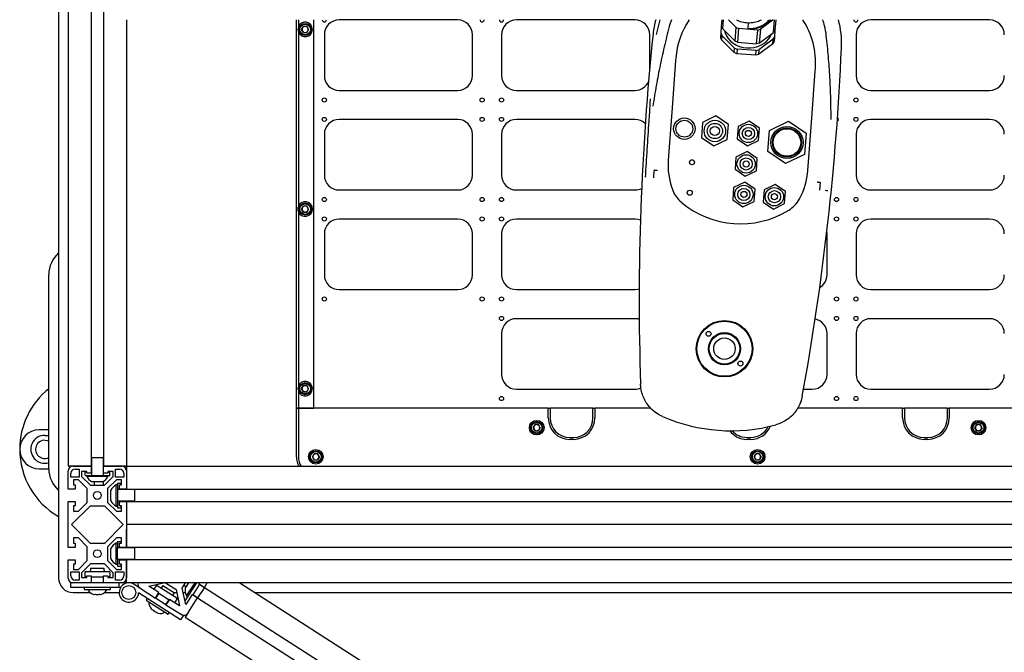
# Model space of a CAD drawing. Header units: inches. Extents: x -3.8 to 34.7, y -14 to 34.9.
# Tile 2 of 4: x -3.8 to 21.6, y 2.7 to 19. Entities that reach past the tile are written whole.
import ezdxf

# ---------------------------------------------------------------- set-up
doc = ezdxf.new("R2010")
doc.units = ezdxf.units.IN
doc.header["$MEASUREMENT"] = 0

msp = doc.modelspace()

# ---------------------------------------------------------------- linework, layer by layer
at = {"color": 7, "linetype": 'Continuous', "lineweight": 25}
for p, q in [((-2.783, 33.874), (-2.783, 4.624)), ((-2.533, 32.499), (-2.533, 7.499)), ((-1.943, 32.499), (-1.943, 7.499)), ((-1.623, 32.499), (-1.623, 7.499)), ((-1.033, 18.999), (-1.033, 7.499)), ((3.342, 8.998), (3.342, 18.999)), ((3.392, 18.999), (3.392, 18.815)), ((3.477, 18.748), (3.522, 18.826)), ((3.612, 18.826), (3.522, 18.826)), ((3.657, 18.748), (3.612, 18.826)), ((3.792, 8.998), (3.792, 18.999)), ((7.495, 18.993), (4.441, 18.993)), ((12.06, 18.993), (9.005, 18.993)), ((12.616, 18.617), (12.706, 18.999)), ((14.275, 18.654), (14.288, 18.831)), ((14.288, 18.831), (14.301, 18.999)), ((14.312, 18.771), (14.288, 18.831)), ((14.329, 18.999), (14.312, 18.771)), ((14.312, 18.771), (14.636, 18.445)), ((14.663, 18.798), (14.463, 18.999)), ((14.636, 18.445), (14.663, 18.798)), ((14.663, 18.798), (14.728, 18.769)), ((14.728, 18.769), (14.702, 18.416)), ((15.219, 18.733), (14.728, 18.769)), ((14.975, 18.768), (14.986, 18.925)), ((15.62, 18.999), (15.287, 18.752)), ((15.63, 18.673), (15.655, 18.999)), ((15.683, 18.999), (15.663, 18.729)), ((21.189, 18.993), (18.134, 18.993)), ((3.392, 18.681), (3.392, 14.19)), ((3.522, 18.67), (3.477, 18.748)), ((3.522, 18.67), (3.612, 18.67)), ((3.657, 18.748), (3.612, 18.67)), ((4.061, 18.613), (4.061, 17.559)), ((7.875, 17.559), (7.875, 18.613)), ((8.625, 18.613), (8.625, 17.559)), ((12.44, 17.754), (12.44, 18.613)), ((14.267, 18.537), (14.275, 18.654)), ((14.29, 18.476), (14.267, 18.537)), ((14.275, 18.654), (14.299, 18.594)), ((14.299, 18.594), (14.29, 18.476)), ((14.623, 18.268), (14.299, 18.594)), ((15.192, 18.379), (15.219, 18.733)), ((15.219, 18.733), (15.287, 18.752)), ((15.287, 18.752), (15.261, 18.398)), ((15.261, 18.398), (15.63, 18.673)), ((15.617, 18.496), (15.649, 18.552)), ((15.663, 18.729), (15.63, 18.673)), ((15.649, 18.552), (15.641, 18.435)), ((15.663, 18.729), (15.649, 18.552)), ((17.754, 18.613), (17.754, 17.559)), ((14.615, 18.15), (14.29, 18.476)), ((14.615, 18.15), (14.623, 18.268)), ((14.623, 18.268), (14.689, 18.239)), ((14.702, 18.416), (14.636, 18.445)), ((14.702, 18.416), (15.192, 18.379)), ((15.261, 18.398), (15.192, 18.379)), ((15.609, 18.379), (15.239, 18.104)), ((15.617, 18.496), (15.248, 18.222)), ((15.609, 18.379), (15.617, 18.496)), ((15.641, 18.435), (15.609, 18.379)), ((13.111, 18.015), (13.106, 17.95)), ((14.68, 18.121), (14.615, 18.15)), ((14.689, 18.239), (14.68, 18.121)), ((15.171, 18.085), (14.68, 18.121)), ((15.179, 18.203), (14.689, 18.239)), ((15.171, 18.085), (15.179, 18.203)), ((15.239, 18.104), (15.171, 18.085)), ((15.179, 18.203), (15.248, 18.222)), ((15.248, 18.222), (15.239, 18.104)), ((13.106, 17.95), (13.016, 16.733)), ((16.702, 17.683), (16.707, 17.749)), ((16.612, 16.466), (16.702, 17.683)), ((4.441, 17.179), (7.495, 17.179)), ((9.005, 17.179), (12.06, 17.179)), ((18.134, 17.179), (21.189, 17.179)), ((13.016, 16.733), (12.916, 15.385)), ((14.145, 16.519), (13.797, 16.351)), ((14.464, 16.301), (14.145, 16.519)), ((7.495, 16.429), (4.441, 16.429)), ((12.06, 16.429), (9.005, 16.429)), ((13.797, 16.351), (13.768, 15.965)), ((14.436, 15.916), (14.464, 16.301)), ((14.717, 16.248), (14.693, 15.931)), ((15.003, 16.387), (14.717, 16.248)), ((15.266, 16.208), (15.003, 16.387)), ((15.522, 16.145), (16.014, 16.382)), ((16.014, 16.382), (16.465, 16.075)), ((16.512, 15.119), (16.612, 16.466)), ((21.189, 16.429), (18.134, 16.429)), ((4.061, 16.049), (4.061, 14.994)), ((7.875, 14.994), (7.875, 16.049)), ((8.625, 16.049), (8.625, 14.994)), ((15.243, 15.89), (15.266, 16.208)), ((15.482, 15.601), (15.522, 16.145)), ((16.465, 16.075), (16.424, 15.531)), ((17.754, 16.049), (17.754, 14.994)), ((13.768, 15.965), (14.088, 15.748)), ((14.088, 15.748), (14.436, 15.916)), ((14.693, 15.931), (14.956, 15.752)), ((14.956, 15.752), (15.243, 15.89)), ((14.945, 15.601), (14.659, 15.463)), ((15.208, 15.422), (14.945, 15.601)), ((15.933, 15.294), (15.482, 15.601)), ((16.424, 15.531), (15.933, 15.294)), ((14.659, 15.463), (14.635, 15.146)), ((15.185, 15.105), (15.208, 15.422)), ((12.542, 14.926), (12.557, 15.119)), ((14.635, 15.146), (14.898, 14.967)), ((14.898, 14.967), (15.185, 15.105)), ((12.33, 14.949), (12.33, 14.941)), ((12.33, 14.949), (12.33, 14.949)), ((14.887, 14.816), (14.6, 14.678)), ((15.15, 14.637), (14.887, 14.816)), ((15.672, 14.758), (15.386, 14.62)), ((15.935, 14.579), (15.672, 14.758)), ((16.828, 14.805), (16.814, 14.609)), ((4.441, 14.614), (7.495, 14.614)), ((9.005, 14.614), (12.06, 14.614)), ((14.6, 14.678), (14.577, 14.361)), ((15.127, 14.32), (15.15, 14.637)), ((15.386, 14.62), (15.362, 14.302)), ((15.912, 14.262), (15.935, 14.579)), ((18.134, 14.614), (21.189, 14.614)), ((3.477, 14.123), (3.522, 14.201)), ((3.612, 14.201), (3.522, 14.201)), ((3.657, 14.123), (3.612, 14.201)), ((14.577, 14.361), (14.84, 14.181)), ((14.84, 14.181), (15.127, 14.32)), ((15.362, 14.302), (15.625, 14.123)), ((15.625, 14.123), (15.912, 14.262)), ((3.392, 14.056), (3.392, 9.565)), ((3.522, 14.045), (3.477, 14.123)), ((3.522, 14.045), (3.612, 14.045)), ((3.657, 14.123), (3.612, 14.045)), ((7.495, 13.864), (4.441, 13.864)), ((12.06, 13.864), (9.005, 13.864)), ((21.189, 13.864), (18.134, 13.864)), ((4.061, 13.484), (4.061, 12.43)), ((7.875, 12.43), (7.875, 13.484)), ((8.625, 13.484), (8.625, 12.43)), ((17.004, 13.484), (17, 13.542)), ((17.004, 12.43), (17.004, 13.484)), ((17.754, 13.484), (17.754, 12.43)), ((-3.033, 7.436), (-3.033, 12.436)), ((4.441, 12.05), (7.495, 12.05)), ((9.005, 12.05), (12.06, 12.05)), ((18.134, 12.05), (21.189, 12.05)), ((12.06, 11.3), (9.005, 11.3)), ((21.189, 11.3), (18.134, 11.3)), ((8.625, 10.92), (8.625, 9.865)), ((17.004, 9.865), (17.004, 10.92)), ((17.754, 10.92), (17.754, 9.865)), ((3.392, 9.431), (3.392, 8.998)), ((3.477, 9.498), (3.522, 9.576)), ((3.522, 9.42), (3.477, 9.498)), ((3.612, 9.576), (3.522, 9.576)), ((3.522, 9.42), (3.612, 9.42)), ((3.657, 9.498), (3.612, 9.576)), ((3.657, 9.498), (3.612, 9.42)), ((9.005, 9.485), (12.06, 9.485)), ((16.4, 9.485), (16.624, 9.485)), ((18.134, 9.485), (21.189, 9.485)), ((3.392, 8.998), (3.342, 8.998)), ((3.342, 8.998), (3.342, 8.993)), ((3.342, 7.743), (3.342, 8.993)), ((3.342, 8.993), (3.392, 8.993)), ((3.392, 8.998), (3.792, 8.998)), ((3.392, 8.993), (3.392, 7.743)), ((9.826, 8.993), (3.392, 8.993)), ((9.826, 8.743), (9.826, 8.993)), ((9.826, 8.993), (9.876, 8.993)), ((9.876, 8.993), (9.876, 8.743)), ((10.978, 8.993), (9.876, 8.993)), ((10.978, 8.743), (10.978, 8.993)), ((10.978, 8.993), (11.028, 8.993)), ((11.028, 8.993), (11.028, 8.743)), ((12.468, 8.993), (11.028, 8.993)), ((18.951, 8.993), (16.248, 8.993)), ((18.951, 8.743), (18.951, 8.993)), ((18.951, 8.993), (19.001, 8.993)), ((19.001, 8.993), (19.001, 8.743)), ((20.103, 8.993), (19.001, 8.993)), ((20.103, 8.743), (20.103, 8.993)), ((20.103, 8.993), (20.153, 8.993)), ((20.153, 8.993), (20.153, 8.743)), ((27.042, 8.993), (20.153, 8.993)), ((-3.033, 8.436), (-3.283, 8.436)), ((9.439, 8.493), (9.484, 8.571)), ((9.484, 8.415), (9.439, 8.493)), ((9.574, 8.571), (9.484, 8.571)), ((9.484, 8.415), (9.574, 8.415)), ((9.62, 8.493), (9.574, 8.571)), ((9.62, 8.493), (9.574, 8.415)), ((20.814, 8.493), (20.859, 8.571)), ((20.859, 8.415), (20.814, 8.493)), ((20.949, 8.571), (20.859, 8.571)), ((20.859, 8.415), (20.949, 8.415)), ((20.995, 8.493), (20.949, 8.571)), ((20.995, 8.493), (20.949, 8.415)), ((10.376, 8.243), (10.478, 8.243)), ((10.478, 8.193), (10.376, 8.193)), ((14.939, 8.243), (15.041, 8.243)), ((15.041, 8.193), (14.939, 8.193)), ((19.501, 8.243), (19.603, 8.243)), ((19.603, 8.193), (19.501, 8.193)), ((-1.633, 7.715), (-1.933, 7.715)), ((-1.933, 7.715), (-1.933, 7.575)), ((-1.633, 7.715), (-1.633, 7.575)), ((3.752, 7.743), (3.797, 7.821)), ((3.797, 7.665), (3.752, 7.743)), ((3.887, 7.821), (3.797, 7.821)), ((3.797, 7.665), (3.887, 7.665)), ((3.932, 7.743), (3.887, 7.821)), ((3.932, 7.743), (3.887, 7.665)), ((15.127, 7.743), (15.172, 7.821)), ((15.172, 7.665), (15.127, 7.743)), ((15.262, 7.821), (15.172, 7.821)), ((15.172, 7.665), (15.262, 7.665)), ((15.307, 7.743), (15.262, 7.821)), ((15.307, 7.743), (15.262, 7.665)), ((-3.283, 7.436), (-3.033, 7.436)), ((-2.413, 7.499), (-2.533, 7.499)), ((-2.533, 6.909), (-2.533, 7.379)), ((-2.413, 7.499), (-1.943, 7.499)), ((-1.943, 7.499), (-2.408, 7.499)), ((-2.353, 7.429), (-2.251, 7.429)), ((-2.251, 7.429), (-2.251, 7.217)), ((-2.053, 7.366), (-2.188, 7.366)), ((-2.188, 7.366), (-2.188, 7.239)), ((-2.101, 7.265), (-2.101, 7.355)), ((-2.101, 7.355), (-2.053, 7.355)), ((-2.053, 7.32), (-2.053, 7.366)), ((-1.943, 7.499), (-1.943, 7.32)), ((-1.933, 7.499), (-1.943, 7.499)), ((-1.943, 7.355), (-1.933, 7.355)), ((-1.939, 7.499), (-1.939, 7.355)), ((-1.933, 7.575), (-1.933, 7.445)), ((-1.933, 7.445), (-1.933, 7.265)), ((-1.633, 7.575), (-1.633, 7.445)), ((-1.623, 7.499), (-1.633, 7.499)), ((-1.633, 7.445), (-1.633, 7.265)), ((-1.633, 7.355), (-1.623, 7.355)), ((-1.627, 7.355), (-1.627, 7.499)), ((-1.627, 7.454), (-1.623, 7.454)), ((-1.623, 7.32), (-1.623, 7.499)), ((-1.623, 7.499), (-1.153, 7.499)), ((-1.158, 7.499), (-1.623, 7.499)), ((-1.513, 7.366), (-1.513, 7.32)), ((-1.378, 7.366), (-1.513, 7.366)), ((-1.513, 7.355), (-1.466, 7.355)), ((-1.466, 7.265), (-1.466, 7.355)), ((-1.378, 7.239), (-1.378, 7.366)), ((-1.315, 7.217), (-1.315, 7.429)), ((-1.315, 7.429), (-1.213, 7.429)), ((-1.033, 7.499), (-1.153, 7.499)), ((-1.033, 7.499), (31.467, 7.499)), ((-1.033, 7.499), (-1.033, 7.379)), ((-1.033, 7.379), (-1.033, 6.909)), ((-2.463, 7.217), (-2.463, 7.319)), ((-2.251, 7.217), (-2.463, 7.217)), ((-2.273, 7.154), (-2.4, 7.154)), ((-2.4, 7.154), (-2.4, 7.019)), ((-2.048, 6.929), (-2.273, 7.154)), ((-2.188, 7.239), (-1.963, 7.014)), ((-2.101, 7.265), (-1.933, 7.265)), ((-2.057, 7.265), (-2.057, 7.234)), ((-1.51, 7.234), (-2.057, 7.234)), ((-1.943, 7.32), (-2.053, 7.32)), ((-1.933, 7.265), (-1.633, 7.265)), ((-1.646, 7.099), (-1.92, 7.099)), ((-1.859, 7.014), (-1.859, 7.099)), ((-1.633, 7.265), (-1.466, 7.265)), ((-1.513, 7.32), (-1.623, 7.32)), ((-1.623, 7.014), (-1.623, 7.112)), ((-1.603, 7.014), (-1.378, 7.239)), ((-1.293, 7.154), (-1.518, 6.929)), ((-1.51, 7.234), (-1.51, 7.265)), ((-1.103, 7.217), (-1.315, 7.217)), ((-1.166, 7.154), (-1.293, 7.154)), ((-1.166, 7.019), (-1.166, 7.154)), ((-1.103, 7.319), (-1.103, 7.217)), ((-2.354, 6.909), (-2.533, 6.909)), ((-2.4, 7.019), (-2.354, 7.019)), ((-2.354, 7.019), (-2.354, 6.909)), ((-2.048, 6.569), (-2.048, 6.929)), ((-1.963, 7.014), (-1.603, 7.014)), ((-1.518, 6.929), (-1.518, 6.569)), ((-1.433, 6.612), (-1.433, 6.886)), ((-1.267, 7.022), (-1.298, 7.022)), ((-1.298, 6.475), (-1.298, 7.022)), ((-1.267, 7.066), (-1.267, 6.899)), ((-1.267, 7.066), (-1.177, 7.066)), ((-1.267, 6.899), (-1.267, 6.599)), ((-1.087, 6.899), (-1.267, 6.899)), ((-1.212, 6.909), (-1.212, 7.019)), ((-1.212, 7.019), (-1.166, 7.019)), ((-1.033, 6.909), (-1.212, 6.909)), ((-1.177, 7.066), (-1.177, 7.019)), ((-1.177, 6.909), (-1.177, 6.899)), ((-1.033, 6.905), (-1.177, 6.905)), ((-0.957, 6.899), (-1.087, 6.899)), ((-1.033, 6.909), (31.467, 6.909)), ((-1.033, 6.909), (-1.033, 6.899)), ((-0.817, 6.899), (-0.957, 6.899)), ((-0.817, 6.599), (-0.817, 6.899)), ((-1.087, 6.599), (-1.267, 6.599)), ((-1.267, 6.599), (-1.267, 6.431)), ((-1.177, 6.599), (-1.177, 6.589)), ((-1.177, 6.593), (-1.033, 6.593)), ((-0.957, 6.599), (-1.087, 6.599)), ((-1.033, 6.599), (-1.033, 6.589)), ((-0.817, 6.599), (-0.957, 6.599)), ((-2.533, 5.409), (-2.533, 6.589)), ((-2.533, 6.589), (-2.354, 6.589)), ((-2.448, 5.999), (-1.963, 6.484)), ((-2.354, 6.479), (-2.4, 6.479)), ((-2.4, 6.479), (-2.4, 6.344)), ((-2.4, 6.344), (-2.273, 6.344)), ((-2.354, 6.589), (-2.354, 6.479)), ((-2.273, 6.344), (-2.048, 6.569)), ((-1.963, 6.484), (-1.603, 6.484)), ((-1.603, 6.484), (-1.118, 5.999)), ((-1.518, 6.569), (-1.293, 6.344)), ((-1.298, 6.475), (-1.267, 6.475)), ((-1.293, 6.344), (-1.166, 6.344)), ((-1.267, 6.431), (-1.177, 6.431)), ((-1.212, 6.479), (-1.212, 6.589)), ((-1.212, 6.589), (-1.033, 6.589)), ((-1.166, 6.479), (-1.212, 6.479)), ((-1.177, 6.479), (-1.177, 6.431)), ((-1.166, 6.344), (-1.166, 6.479)), ((-1.033, 6.589), (-1.033, 5.409)), ((-1.033, 6.589), (31.467, 6.589)), ((-1.963, 5.514), (-2.448, 5.999)), ((-1.118, 5.999), (-1.603, 5.514)), ((31.467, 5.999), (-1.033, 5.999)), ((-1.033, 5.409), (-1.033, 5.874)), ((-2.273, 5.654), (-2.4, 5.654)), ((-2.4, 5.654), (-2.4, 5.519)), ((-2.048, 5.429), (-2.273, 5.654)), ((-1.293, 5.654), (-1.518, 5.429)), ((-1.166, 5.654), (-1.293, 5.654)), ((-1.166, 5.519), (-1.166, 5.654)), ((-2.354, 5.409), (-2.533, 5.409)), ((-2.4, 5.519), (-2.354, 5.519)), ((-2.354, 5.519), (-2.354, 5.409)), ((-2.048, 5.069), (-2.048, 5.429)), ((-1.603, 5.514), (-1.963, 5.514)), ((-1.518, 5.429), (-1.518, 5.069)), ((-1.433, 5.249), (-1.433, 5.386)), ((-1.267, 5.522), (-1.298, 5.522)), ((-1.298, 5.249), (-1.298, 5.522)), ((-1.267, 5.566), (-1.267, 5.399)), ((-1.267, 5.566), (-1.177, 5.566)), ((-1.267, 5.099), (-1.267, 5.399)), ((-1.087, 5.399), (-1.267, 5.399)), ((-1.212, 5.409), (-1.212, 5.519)), ((-1.212, 5.519), (-1.166, 5.519)), ((-1.033, 5.409), (-1.212, 5.409)), ((-1.177, 5.566), (-1.177, 5.519)), ((-1.177, 5.409), (-1.177, 5.399)), ((-1.033, 5.405), (-1.177, 5.405)), ((-0.957, 5.399), (-1.087, 5.399)), ((31.467, 5.409), (-1.033, 5.409)), ((-1.033, 5.399), (-1.033, 5.409)), ((-0.817, 5.399), (-0.957, 5.399)), ((-0.817, 5.099), (-0.817, 5.399)), ((-2.533, 4.619), (-2.533, 5.089)), ((-2.533, 5.089), (-2.354, 5.089)), ((-2.354, 5.089), (-2.354, 4.979)), ((-1.433, 5.112), (-1.433, 5.249)), ((-1.298, 4.975), (-1.298, 5.249)), ((-1.087, 5.099), (-1.267, 5.099)), ((-1.267, 5.099), (-1.267, 4.931)), ((-1.212, 4.979), (-1.212, 5.089)), ((-1.212, 5.089), (-1.033, 5.089)), ((-1.177, 5.099), (-1.177, 5.089)), ((-1.177, 5.093), (-1.033, 5.093)), ((-0.957, 5.099), (-1.087, 5.099)), ((-1.033, 5.089), (-1.033, 5.099)), ((-1.033, 5.089), (-1.033, 4.619)), ((31.467, 5.089), (-1.033, 5.089)), ((-1.033, 4.624), (-1.033, 5.089)), ((-0.817, 5.099), (-0.957, 5.099)), ((-2.354, 4.979), (-2.4, 4.979)), ((-2.4, 4.979), (-2.4, 4.844)), ((-2.4, 4.844), (-2.273, 4.844)), ((-2.273, 4.844), (-2.048, 5.069)), ((-1.963, 4.984), (-2.188, 4.759)), ((-1.603, 4.984), (-1.963, 4.984)), ((-1.96, 4.874), (-1.96, 4.814)), ((-1.96, 4.874), (-1.606, 4.874)), ((-1.606, 4.814), (-1.606, 4.874)), ((-1.378, 4.759), (-1.603, 4.984)), ((-1.518, 5.069), (-1.293, 4.844)), ((-1.298, 4.975), (-1.267, 4.975)), ((-1.293, 4.844), (-1.166, 4.844)), ((-1.267, 4.931), (-1.177, 4.931)), ((-1.166, 4.979), (-1.212, 4.979)), ((-1.177, 4.979), (-1.177, 4.931)), ((-1.166, 4.844), (-1.166, 4.979)), ((-2.463, 4.781), (-2.251, 4.781)), ((-2.463, 4.679), (-2.463, 4.781)), ((-2.251, 4.569), (-2.353, 4.569)), ((-2.251, 4.781), (-2.251, 4.569)), ((-2.188, 4.759), (-2.188, 4.632)), ((-2.188, 4.632), (-2.053, 4.632)), ((-2.102, 4.774), (-2.102, 4.651)), ((-2.102, 4.651), (-2.053, 4.651)), ((-2.082, 4.794), (-1.484, 4.794)), ((-2.053, 4.632), (-2.053, 4.678)), ((-2.053, 4.678), (-1.943, 4.678)), ((-1.943, 4.678), (-1.943, 4.499)), ((-1.939, 4.651), (-1.939, 4.499)), ((-1.939, 4.651), (-1.627, 4.651)), ((-1.627, 4.499), (-1.627, 4.651)), ((-1.623, 4.499), (-1.623, 4.678)), ((-1.623, 4.678), (-1.513, 4.678)), ((-1.513, 4.678), (-1.513, 4.632)), ((-1.513, 4.651), (-1.464, 4.651)), ((-1.513, 4.632), (-1.378, 4.632)), ((-1.464, 4.774), (-1.464, 4.651)), ((-1.378, 4.632), (-1.378, 4.759)), ((-1.315, 4.781), (-1.103, 4.781)), ((-1.315, 4.569), (-1.315, 4.781)), ((-1.213, 4.569), (-1.315, 4.569)), ((-1.103, 4.781), (-1.103, 4.679)), ((-1.033, 4.499), (-1.033, 4.619)), ((-2.413, 4.499), (-2.471, 4.499)), ((-2.471, 4.499), (-2.471, 4.374)), ((-1.221, 4.374), (-2.471, 4.374)), ((-1.943, 4.499), (-2.413, 4.499)), ((-2.121, 4.374), (-2.121, 4.324)), ((-2.121, 4.324), (-1.446, 4.324)), ((-1.623, 4.499), (-1.943, 4.499)), ((-1.153, 4.499), (-1.623, 4.499)), ((-1.446, 4.324), (-1.446, 4.374)), ((-1.221, 4.374), (-1.221, 4.499)), ((-1.187, 4.374), (-1.221, 4.374)), ((-1.033, 4.499), (-1.153, 4.499)), ((31.467, 4.499), (-1.033, 4.499)), ((-0.682, 4.361), (-0.836, 4.459)), ((-0.682, 4.361), (-0.286, 4.107)), ((-0.461, 4.414), (-0.073, 4.499)), ((-0.198, 4.245), (-0.461, 4.414)), ((-0.272, 4.424), (-0.332, 4.331)), ((-0.244, 4.43), (0.259, 4.108)), ((-0.098, 4.432), (-0.131, 4.381)), ((-0.098, 4.432), (0.2, 4.241)), ((-0.027, 4.499), (0.242, 4.326)), ((0.242, 4.326), (0.335, 3.903)), ((0.399, 4.36), (0.488, 4.499)), ((0.491, 3.938), (0.399, 4.36)), ((0.448, 4.437), (0.507, 4.399)), ((0.768, 4.499), (0.47, 4.034)), ((0.474, 4.348), (0.571, 4.499)), ((0.514, 4.16), (0.731, 4.499)), ((0.85, 4.46), (0.677, 4.19)), ((0.971, 4.382), (0.798, 4.112)), ((0.851, 4.499), (0.833, 4.47)), ((0.833, 4.47), (0.971, 4.382)), ((0.969, 4.379), (0.848, 4.456)), ((0.944, 4.395), (0.946, 4.398)), ((0.971, 4.382), (1.046, 4.499)), ((0.971, 4.382), (25.592, -11.409)), ((1.881, 4.499), (25.911, -10.913)), ((-2.408, 4.249), (-1.967, 4.249)), ((-1.6, 4.249), (-1.221, 4.249)), ((0.359, 3.544), (-0.721, 4.237)), ((-0.503, 4.098), (-0.53, 4.056)), ((-0.286, 4.107), (-0.198, 4.245)), ((-0.017, 3.934), (-0.286, 4.107)), ((-0.201, 4.233), (-0.283, 4.105)), ((-0.201, 4.233), (0.062, 4.064)), ((-0.02, 3.936), (0.062, 4.064)), ((0.071, 4.072), (-0.017, 3.934)), ((0.335, 3.903), (0.071, 4.072)), ((0.167, 4.19), (0.2, 4.241)), ((0.187, 4.249), (0.259, 4.249)), ((0.265, 4.08), (0.205, 3.987)), ((0.423, 4.249), (0.479, 4.249)), ((0.66, 4.201), (0.491, 3.938)), ((0.514, 4.16), (0.54, 4.143)), ((0.544, 3.717), (0.798, 4.112)), ((0.798, 4.112), (0.66, 4.201)), ((0.679, 4.193), (0.8, 4.116)), ((0.798, 4.112), (25.419, -11.679)), ((2.271, 4.249), (31.442, 4.249)), ((-0.53, 4.056), (0.038, 3.691)), ((-0.017, 3.934), (0.379, 3.681)), ((0.038, 3.691), (0.065, 3.733)), ((0.427, 3.65), (0.359, 3.544)), ((0.427, 3.65), (0.379, 3.681)), ((0.544, 3.717), (0.48, 3.616)), ((0.48, 3.616), (25.101, -12.175)), ((0.515, 3.671), (0.503, 3.678))]:
    msp.add_line(p, q, dxfattribs=at)
at = {"color": 7, "linetype": 'Continuous', "lineweight": 25, "flags": 128}
for points in [[(12.997, 18.999), (12.958, 18.887), (12.958, 18.887), (12.958, 18.887)], [(17.301, 18.989), (17.301, 18.993), (17.301, 18.999)], [(14.36, 18.722), (14.379, 18.66), (14.414, 18.584), (14.462, 18.513), (14.521, 18.449), (14.591, 18.393), (14.669, 18.346), (14.754, 18.31), (14.845, 18.285), (14.938, 18.272)], [(14.938, 18.272), (15.032, 18.271), (15.125, 18.282), (15.214, 18.306), (15.299, 18.34), (15.376, 18.385), (15.444, 18.44), (15.502, 18.504), (15.548, 18.574), (15.575, 18.632)], [(12.201, 13.837), (12.134, 13.857), (12.06, 13.864)], [(12.06, 12.05), (12.134, 12.057), (12.17, 12.066)], [(12.171, 11.283), (12.134, 11.292), (12.06, 11.3)], [(16.366, 9.308), (16.337, 9.193), (16.302, 9.099)], [(12.772, 8.782), (12.666, 8.836), (12.583, 8.892)], [(-3.138, 8.296), (-3.068, 8.29), (-3.033, 8.281)], [(-3.138, 8.171), (-3.08, 8.164), (-3.033, 8.147)]]:
    msp.add_lwpolyline(points, dxfattribs=at)
at = {"color": 7, "linetype": 'Continuous', "lineweight": 25}
for centre, radius in [((3.567, 18.748), 0.156), ((3.567, 18.748), 0.137), ((4.061, 16.931), 0.0533), ((8.123, 16.931), 0.0533), ((8.623, 16.931), 0.0533), ((17.748, 16.931), 0.0533), ((4.061, 16.431), 0.0533), ((8.123, 16.431), 0.0533), ((8.623, 16.431), 0.0533), ((17.748, 16.431), 0.0532), ((13.331, 16.192), 0.276), ((13.331, 16.192), 0.217), ((14.116, 16.133), 0.276), ((14.116, 16.133), 0.197), ((14.116, 16.133), 0.118), ((14.98, 16.069), 0.236), ((14.98, 16.069), 0.157), ((15.973, 15.838), 0.413), ((14.98, 16.069), 0.0787), ((15.973, 15.838), 0.374), ((15.973, 15.838), 0.354), ((14.922, 15.284), 0.236), ((13.527, 15.328), 0.0638), ((14.922, 15.284), 0.157), ((14.922, 15.284), 0.0787), ((14.863, 14.499), 0.236), ((13.469, 14.543), 0.0638), ((14.863, 14.499), 0.157), ((14.863, 14.499), 0.0787), ((15.649, 14.441), 0.236), ((15.649, 14.441), 0.157), ((15.649, 14.441), 0.0787), ((3.567, 14.123), 0.156), ((3.567, 14.123), 0.137), ((4.061, 14.368), 0.0533), ((8.123, 14.368), 0.0533), ((8.623, 14.368), 0.0533), ((17.248, 14.368), 0.0533), ((17.748, 14.368), 0.0533), ((4.061, 13.868), 0.0533), ((8.123, 13.868), 0.0533), ((8.623, 13.868), 0.0533), ((17.248, 13.868), 0.0533), ((17.748, 13.868), 0.0533), ((4.061, 11.806), 0.0533), ((8.123, 11.806), 0.0533), ((8.623, 11.806), 0.0533), ((17.248, 11.806), 0.0533), ((17.748, 11.806), 0.0533), ((8.623, 11.306), 0.0533), ((14.364, 10.527), 0.728), ((14.364, 10.527), 0.709), ((17.248, 11.306), 0.0533), ((17.748, 11.306), 0.0533), ((13.954, 10.91), 0.0638), ((14.364, 10.527), 0.414), ((14.364, 10.527), 0.395), ((14.364, 10.527), 0.394), ((14.364, 10.527), 0.276), ((14.774, 10.144), 0.0638), ((3.567, 9.498), 0.156), ((3.567, 9.498), 0.137), ((8.623, 9.243), 0.0533), ((17.248, 9.243), 0.0533), ((17.748, 9.243), 0.0532), ((9.529, 8.493), 0.188), ((9.529, 8.493), 0.156), ((9.529, 8.493), 0.137), ((20.904, 8.493), 0.188), ((20.904, 8.493), 0.156), ((20.904, 8.493), 0.137), ((3.842, 7.743), 0.188), ((3.842, 7.743), 0.156), ((3.842, 7.743), 0.137), ((15.217, 7.743), 0.188), ((15.217, 7.743), 0.156), ((15.217, 7.743), 0.137), ((-1.783, 6.749), 0.101), ((-1.783, 5.249), 0.101), ((-0.971, 4.249), 0.179)]:
    msp.add_circle(centre, radius, dxfattribs=at)
for centre, radius, start, end in [((3.567, 18.748), 0.187, 158.9605, 201.0395), ((3.567, 18.748), 0.187, 201.0395, 158.9605), ((3.567, 18.748), 0.0782, 150, 210), ((3.567, 18.748), 0.0781, 90, 150), ((3.567, 18.748), 0.0781, 30, 90), ((3.567, 18.748), 0.0782, 330, 30), ((4.061, 18.993), 0.0533, 173.6327, 270), ((4.061, 18.993), 0.0533, 270, 6.3673), ((4.441, 18.613), 0.38, 90, 180), ((7.495, 18.613), 0.38, 0, 90), ((8.123, 18.993), 0.0533, 173.6327, 270), ((8.123, 18.993), 0.0533, 270, 6.3673), ((8.623, 18.993), 0.0533, 173.6327, 270), ((8.623, 18.993), 0.0533, 270, 6.3673), ((9.005, 18.613), 0.38, 90, 180), ((12.06, 18.613), 0.38, 0, 90), ((14.946, 18.38), 2.433, 165.2529, 174.0087), ((15.129, 17.859), 2.024, 145.7105, 175.5591), ((14.654, 17.887), 2.057, 356.1577, 32.726), ((14.946, 18.38), 2.433, 357.5151, 14.7471), ((17.748, 18.993), 0.0533, 173.6327, 270), ((17.748, 18.993), 0.0533, 270, 6.3673), ((18.134, 18.613), 0.38, 90, 180), ((21.189, 18.613), 0.38, 0, 90), ((3.567, 18.748), 0.0782, 210, 270), ((3.567, 18.748), 0.0782, 270, 330), ((77.915, 11.771), 65.748, 174.00868, 181.87812), ((-48.31, 21.125), 65.748, 349.6457, 357.51514), ((4.441, 17.559), 0.38, 180, 270), ((7.495, 17.559), 0.38, 270, 0), ((9.005, 17.559), 0.38, 180, 270), ((18.134, 17.559), 0.38, 180, 270), ((21.189, 17.559), 0.38, 270, 0), ((12.06, 17.559), 0.38, 270, 337.879), ((4.441, 16.049), 0.38, 90, 180), ((7.495, 16.049), 0.38, 0, 90), ((9.005, 16.049), 0.38, 90, 180), ((12.06, 16.049), 0.38, 45.4065, 90), ((17.248, 16.431), 0.0533, 290.7496, 61.0593), ((18.134, 16.049), 0.38, 90, 180), ((21.189, 16.049), 0.38, 0, 90), ((14.714, 15.252), 1.803, 175.7619, 200.213), ((4.441, 14.994), 0.38, 180, 270), ((7.495, 14.994), 0.38, 270, 0), ((9.005, 14.994), 0.38, 180, 270), ((14.714, 15.252), 1.803, 331.3108, 355.7619), ((18.134, 14.994), 0.38, 180, 270), ((21.189, 14.994), 0.38, 270, 0), ((12.06, 14.994), 0.38, 270, 297.0123), ((13.761, 14.901), 0.787, 200.213, 229.8067), ((3.567, 14.123), 0.188, 201.0395, 158.9605), ((3.567, 14.123), 0.0781, 90, 150), ((3.567, 14.123), 0.0781, 30, 90), ((14.777, 16.104), 2.362, 229.8067, 301.7172), ((15.605, 14.764), 0.787, 301.7172, 331.3108), ((3.567, 14.123), 0.188, 158.9605, 201.0395), ((3.567, 14.123), 0.0782, 150, 210), ((3.567, 14.123), 0.0782, 210, 270), ((3.567, 14.123), 0.0782, 270, 330), ((3.567, 14.123), 0.0782, 330, 30), ((4.441, 13.484), 0.38, 90, 180), ((7.495, 13.484), 0.38, 0, 90), ((9.005, 13.484), 0.38, 90, 180), ((18.134, 13.484), 0.38, 90, 180), ((21.189, 13.484), 0.38, 0, 90), ((-2.283, 12.436), 0.75, 131.8103, 180), ((4.441, 12.43), 0.38, 180, 270), ((7.495, 12.43), 0.38, 270, 0), ((9.005, 12.43), 0.38, 180, 270), ((16.624, 12.43), 0.38, 299.9803, 0), ((18.134, 12.43), 0.38, 180, 270), ((21.189, 12.43), 0.38, 270, 0), ((9.005, 10.92), 0.38, 90, 180), ((16.624, 10.92), 0.38, 0, 78.9519), ((18.134, 10.92), 0.38, 90, 180), ((21.189, 10.92), 0.38, 0, 90), ((3.567, 9.498), 0.187, 201.0395, 158.9605), ((9.005, 9.865), 0.38, 180, 270), ((16.624, 9.865), 0.38, 270, 0), ((18.134, 9.865), 0.38, 180, 270), ((21.189, 9.865), 0.38, 270, 0), ((-1.783, 7.936), 2, 128.6822, 179.9967), ((3.567, 9.498), 0.187, 158.9605, 201.0395), ((3.567, 9.498), 0.0782, 150, 210), ((3.567, 9.498), 0.0781, 90, 150), ((3.567, 9.498), 0.0782, 210, 270), ((3.567, 9.498), 0.0781, 30, 90), ((3.567, 9.498), 0.0782, 270, 330), ((3.567, 9.498), 0.0782, 330, 30), ((12.06, 9.865), 0.38, 270, 293.7615), ((10.376, 8.743), 0.55, 180, 270), ((10.376, 8.743), 0.5, 180, 270), ((10.478, 8.743), 0.55, 270, 0), ((10.478, 8.743), 0.5, 270, 0), ((14.536, 12.855), 4.441, 246.5688, 284.955), ((19.501, 8.743), 0.55, 180, 270), ((19.501, 8.743), 0.5, 180, 270), ((19.603, 8.743), 0.55, 270, 0), ((19.603, 8.743), 0.5, 270, 0), ((-3.283, 7.936), 0.5, 90, 270), ((9.529, 8.493), 0.0782, 150, 210), ((9.529, 8.493), 0.0781, 90, 150), ((9.529, 8.493), 0.0782, 210, 270), ((9.529, 8.493), 0.0781, 30, 90), ((9.529, 8.493), 0.0782, 270, 330), ((9.529, 8.493), 0.0782, 330, 30), ((14.939, 8.743), 0.55, 216.3972, 270), ((14.939, 8.743), 0.5, 220.7655, 270), ((15.041, 8.743), 0.55, 270, 337.6224), ((15.041, 8.743), 0.5, 270, 333.4766), ((20.904, 8.493), 0.0782, 150, 210), ((20.904, 8.493), 0.0781, 90, 150), ((20.904, 8.493), 0.0782, 210, 270), ((20.904, 8.493), 0.0781, 30, 90), ((20.904, 8.493), 0.0782, 270, 330), ((20.904, 8.493), 0.0782, 330, 30), ((-3.138, 7.936), 0.36, 90, 286.9578), ((-3.138, 7.936), 0.235, 90, 296.5391), ((-1.783, 7.936), 2, 179.9967, 240), ((3.842, 7.743), 0.5, 180, 209.2216), ((3.842, 7.743), 0.45, 180, 212.8494), ((3.842, 7.743), 0.0782, 150, 210), ((3.842, 7.743), 0.0781, 90, 150), ((3.842, 7.743), 0.0782, 210, 270), ((3.842, 7.743), 0.0781, 30, 90), ((3.842, 7.743), 0.0782, 270, 330), ((3.842, 7.743), 0.0782, 330, 30), ((15.217, 7.743), 0.0782, 150, 210), ((15.217, 7.743), 0.0781, 90, 150), ((15.217, 7.743), 0.0782, 210, 270), ((15.217, 7.743), 0.0781, 30, 90), ((15.217, 7.743), 0.0782, 270, 330), ((15.217, 7.743), 0.0782, 330, 30), ((-2.283, 7.436), 0.75, 180, 228.1897), ((-2.413, 7.379), 0.12, 90, 180), ((-2.353, 7.319), 0.11, 90, 180), ((-1.213, 7.319), 0.11, 0, 90), ((-1.153, 7.379), 0.12, 0, 90), ((-1.783, 7.374), 0.307, 207.1543, 243.5837), ((-1.783, 7.374), 0.307, 296.4163, 332.8457), ((-1.158, 6.749), 0.307, 117.1543, 153.5837), ((-1.158, 6.749), 0.307, 206.4163, 242.8457), ((-1.158, 5.249), 0.307, 117.1543, 153.5837), ((-1.158, 5.249), 0.307, 206.4163, 242.8457), ((-2.408, 4.624), 0.375, 180, 270), ((-2.413, 4.619), 0.12, 180, 270), ((-2.353, 4.679), 0.11, 180, 270), ((-1.98, 4.814), 0.02, 270, 0), ((-1.586, 4.814), 0.02, 180, 270), ((-1.213, 4.679), 0.11, 270, 0), ((-1.153, 4.619), 0.12, 270, 0), ((-1.783, 4.479), 0.294, 211.7903, 248.8807), ((-1.783, 4.479), 0.294, 291.1193, 328.2097), ((-0.971, 4.249), 0.25, 57.3254, 357.3254), ((-0.617, 4.462), 0.12, 162.0019, 237.3254), ((-0.147, 4.392), 0.02, 237.3254, 327.3254), ((0.78, 4.314), 0.307, 173.7417, 210.1711), ((-1.866, 4.263), 0.0625, 246.161, 271.5709), ((-1.862, 4.283), 0.0826, 249.3399, 290.6601), ((-1.787, 4.478), 0.278, 258.7605, 270.8437), ((-1.779, 4.478), 0.278, 258.7605, 281.2395), ((-1.704, 4.283), 0.0832, 249.377, 271.4204), ((-1.7, 4.262), 0.0619, 246.0966, 293.9034), ((0.184, 4.18), 0.02, 147.3254, 237.3254), ((-0.163, 4.004), 0.294, 179.1157, 216.2061), ((-0.349, 3.867), 0.0625, 213.4864, 238.8963), ((-0.335, 3.882), 0.0826, 216.6652, 257.9855), ((-0.166, 4.006), 0.278, 226.0859, 238.1691), ((-0.159, 4.001), 0.278, 226.0859, 248.5649), ((-0.201, 3.796), 0.0832, 216.7024, 238.7458), ((-0.209, 3.776), 0.0619, 213.422, 261.2288), ((-0.163, 4.004), 0.294, 258.4447, 295.5351), ((0.443, 3.782), 0.12, 237.3254, 327.3254)]:
    msp.add_arc(centre, radius, start, end, dxfattribs=at)
for points, knots in [([(12.958, 18.887), (12.958, 18.887), (12.935, 18.799), (12.89, 18.624), (12.805, 18.276), (12.707, 17.836), (12.604, 17.306), (12.548, 16.95), (12.52, 16.772)], [0, 0, 0, 0, 0.0000011, 0.1250871, 0.2502852, 0.5008541, 0.7503087, 1, 1, 1, 1]), ([(14.672, 18.999), (14.694, 18.987), (14.759, 18.951), (14.89, 18.923), (15.05, 18.918), (15.198, 18.942), (15.282, 18.982), (15.319, 18.999)], [0, 0, 0, 0, 0.1171271, 0.3525371, 0.5877027, 0.8226165, 1, 1, 1, 1]), ([(14.975, 18.768), (15.03, 18.771), (15.14, 18.776), (15.297, 18.829), (15.43, 18.903), (15.494, 18.97), (15.522, 18.999)], [0, 0, 0, 0, 0.266303, 0.532278, 0.798004, 1, 1, 1, 1]), ([(14.975, 18.768), (15.011, 18.767), (15.086, 18.765), (15.197, 18.782), (15.303, 18.815), (15.401, 18.862), (15.486, 18.924), (15.539, 18.971), (15.558, 18.999), (15.558, 18.999)], [0, 0, 0, 0, 0.164072, 0.332859, 0.497787, 0.6676, 0.831273, 0.999627, 1, 1, 1, 1]), ([(16.986, 18.587), (16.986, 18.587), (16.977, 18.673), (16.955, 18.813), (16.912, 18.948), (16.896, 18.999)], [0, 0, 0, 0, 0.000006, 0.619193, 1, 1, 1, 1]), ([(17.108, 16.431), (17.107, 16.612), (17.104, 16.973), (17.079, 17.513), (17.048, 17.961), (17.015, 18.317), (16.996, 18.497), (16.986, 18.587), (16.986, 18.587)], [0, 0, 0, 0, 0.250099, 0.500436, 0.750105, 0.875108, 0.999999, 1, 1, 1, 1]), ([(12.33, 14.941), (12.361, 15.421), (12.401, 16.047), (12.446, 16.72), (12.455, 16.915), (12.457, 16.962)], [0, 0, 0, 0, 0.711863, 0.930016, 1, 1, 1, 1]), ([(12.558, 15.128), (12.558, 15.128), (12.558, 15.128), (12.558, 15.128), (12.558, 15.127), (12.557, 15.124), (12.557, 15.12), (12.557, 15.119)], [0, 0, 0, 0, 0.046142, 0.094048, 0.202207, 0.500309, 1, 1, 1, 1]), ([(12.558, 15.128), (12.56, 15.128), (12.564, 15.128), (12.581, 15.127), (12.604, 15.126), (12.622, 15.125), (12.633, 15.125), (12.635, 15.125), (12.636, 15.124)], [0, 0, 0, 0, 0.2371193, 0.4742382, 0.7113691, 0.9485199, 0.9805346, 1, 1, 1, 1]), ([(16.751, 14.822), (16.752, 14.822), (16.754, 14.821), (16.764, 14.82), (16.783, 14.818), (16.805, 14.816), (16.822, 14.814), (16.826, 14.814), (16.828, 14.814)], [0, 0, 0, 0, 0.019618, 0.052352, 0.289284, 0.526197, 0.763098, 1, 1, 1, 1]), ([(16.828, 14.805), (16.828, 14.806), (16.828, 14.809), (16.829, 14.811), (16.829, 14.813), (16.829, 14.814), (16.828, 14.814), (16.828, 14.814)], [0, 0, 0, 0, 0.319919, 0.630652, 0.767289, 0.905295, 1, 1, 1, 1]), ([(17.026, 14.593), (17.026, 14.593), (17.005, 14.595), (16.982, 14.597), (16.96, 14.598)], [0, 0, 0, 0, 0.010767, 1, 1, 1, 1]), ([(12.77, 8.781), (12.723, 8.804), (12.627, 8.851), (12.502, 8.951), (12.394, 9.069), (12.307, 9.203), (12.245, 9.35), (12.211, 9.49), (12.205, 9.579), (12.202, 9.616)], [0, 0, 0, 0, 0.149395, 0.298789, 0.448187, 0.597584, 0.746941, 0.896299, 1, 1, 1, 1]), ([(16.368, 9.307), (16.356, 9.256), (16.331, 9.152), (16.263, 9.007), (16.172, 8.876), (16.061, 8.761), (15.932, 8.667), (15.804, 8.602), (15.718, 8.576), (15.682, 8.565)], [0, 0, 0, 0, 0.149395, 0.298789, 0.448187, 0.597584, 0.746941, 0.896299, 1, 1, 1, 1]), ([(-2.102, 4.774), (-2.102, 4.776), (-2.102, 4.78), (-2.098, 4.786), (-2.094, 4.791), (-2.088, 4.793), (-2.084, 4.794), (-2.082, 4.794), (-2.082, 4.794)], [0, 0, 0, 0, 0.194974, 0.389734, 0.590393, 0.805062, 0.993532, 1, 1, 1, 1]), ([(-1.464, 4.774), (-1.464, 4.776), (-1.465, 4.78), (-1.468, 4.786), (-1.472, 4.791), (-1.478, 4.793), (-1.482, 4.794), (-1.484, 4.794), (-1.484, 4.794)], [0, 0, 0, 0, 0.1949741, 0.389734, 0.5903931, 0.8050622, 0.9935324, 1, 1, 1, 1]), ([(-0.272, 4.424), (-0.27, 4.426), (-0.268, 4.429), (-0.262, 4.433), (-0.256, 4.434), (-0.25, 4.433), (-0.246, 4.432), (-0.244, 4.43), (-0.244, 4.43)], [0, 0, 0, 0, 0.1949741, 0.389734, 0.5903931, 0.8050622, 0.9935324, 1, 1, 1, 1]), ([(0.265, 4.08), (0.266, 4.082), (0.268, 4.086), (0.269, 4.092), (0.267, 4.098), (0.264, 4.104), (0.261, 4.107), (0.259, 4.108), (0.259, 4.108)], [0, 0, 0, 0, 0.194974, 0.389734, 0.590393, 0.805062, 0.993532, 1, 1, 1, 1])]:
    msp.add_open_spline(points, degree=3, knots=knots, dxfattribs=at)

doc.saveas('drawing.dxf')
